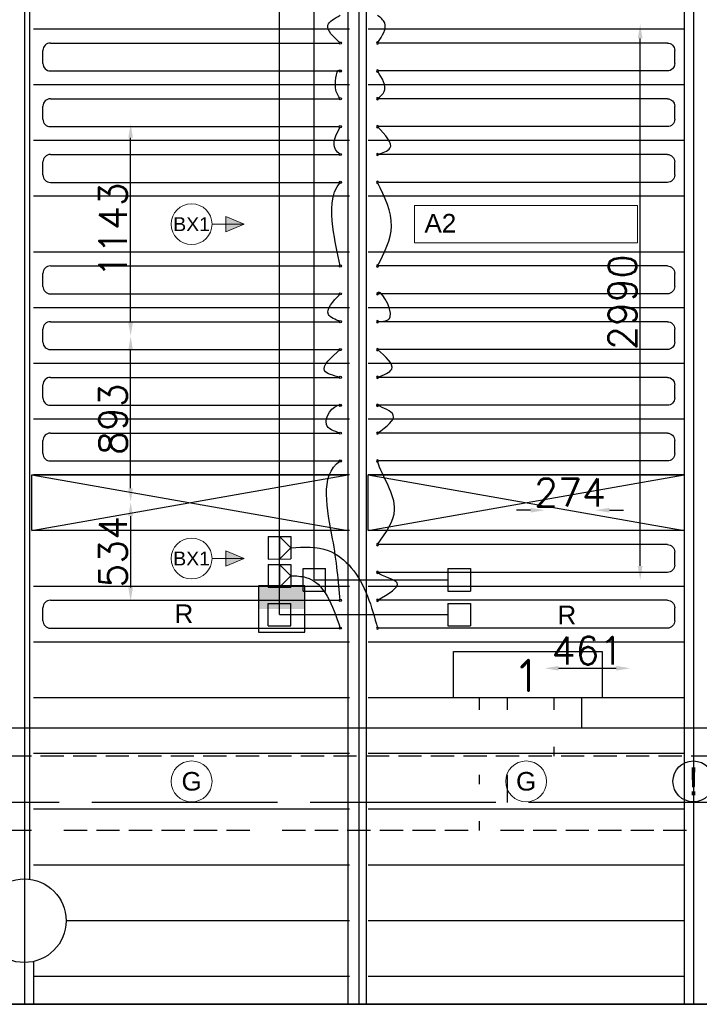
# Model space of a CAD drawing. Extents: x 7383 to 741080, y -570072 to -203000.
# Tile 29 of 32: x 560149 to 563806, y -265949 to -260648. Entities that reach past the tile are written whole.
import ezdxf

# ---------------------------------------------------------------- set-up
doc = ezdxf.new("R2010")
doc.units = 0
doc.header["$LTSCALE"] = 25
for name, pattern in [('2322105', [47, 40, -7]), ('2322106', [47, 5, -2, 5, -2, 5, -2, 5, -2, 5, -2, 5, -7]), ('2322107', [2000, 1000, 1000]), ('2322108', [7, 5, -2])]:
    doc.linetypes.add(name, pattern=pattern)
doc.layers.get('0').update_dxf_attribs({"linetype": 'CONTINUOUS'})
doc.layers.get('DEFPOINTS').update_dxf_attribs({"linetype": 'CONTINUOUS'})
for name, color, linetype in [('60', 7, 'CONTINUOUS'), ('KP-bandraster', 5, 'CONTINUOUS'), ('KP-koppelingen', 6, 'CONTINUOUS'), ('KP-leidingwerk-nieuw', 3, 'CONTINUOUS'), ('KP-Lucht aanvoer', 6, 'CONTINUOUS'), ('KP-lucht centreline', 2, 'CONTINUOUS'), ('KP-maatvoering', 7, 'CONTINUOUS'), ('KP-Melders', 3, 'CONTINUOUS'), ('KP-Oppervlak', 3, 'CONTINUOUS'), ('KP-panelen', 1, 'CONTINUOUS'), ('KP-registers', 4, 'CONTINUOUS'), ('KP-slangen', 7, 'CONTINUOUS'), ('KP-tekst', 7, 'CONTINUOUS'), ('SYM-W', 7, 'CONTINUOUS'), ('Thermostaat', 160, 'CONTINUOUS'), ('WL5501--', 130, 'CONTINUOUS'), ('WL5502--', 130, 'CONTINUOUS'), ('WL561---_AANVOER', 10, 'CONTINUOUS'), ('WL561---_RETOUR', 10, 'CONTINUOUS')]:
    doc.layers.add(name, color=color, linetype=linetype)
doc.layers.add('KP-Verlichting', color=2, linetype='CONTINUOUS', lineweight=18)
doc.styles.add('arial', font='ARIAL.TTF')
doc.styles.add('BURO-018', font='ISO96.shx', dxfattribs={"height": 90})
doc.styles.add('ISO', font='ISO.SHX')
doc.styles.add('VERWOL-1', font='ROMANS.SHX')
doc.dimstyles.new('MARTIN', dxfattribs={"dimscale": 0, "dimtxt": 50, "dimasz": 75, "dimexe": 4, "dimexo": 4, "dimgap": 20, "dimtad": 1, "dimdec": 0, "dimrnd": 0.01, "dimzin": 1, "dimdsep": 46, "dimtxsty": 'VERWOL-1', "dimcen": -25, "dimdle": 1, "dimclrd": 7, "dimclre": 2, "dimclrt": 7, "dimadec": 0, "dimazin": 0, "dimtfac": 1, "dimtdec": 0, "dimtix": 1, "dimtofl": 0, "dimtmove": 0, "dimatfit": 3, "dimldrblk": 'OBLIQUE', "dimfxl": 0, "dimtvp": 33.333333, "dimtolj": 1, "dimtzin": 1, "dimarcsym": 0})

# ---------------------------------------------------------------- blocks, each defined once
blk = doc.blocks.new('Register A')
at = {"layer": 'KP-registers', "linetype": 'Continuous'}
for p, q in [((90, 225), (1644, 225)), ((50, 115), (50, 185)), ((90, 75), (1644, 75))]:
    blk.add_line(p, q, dxfattribs=at)
for centre in [(1650, 225), (1650, 75)]:
    blk.add_circle(centre, 6, dxfattribs=at)
for centre, start, end in [((90, 185), 90, 180), ((90, 115), 180, 270)]:
    blk.add_arc(centre, 40, start, end, dxfattribs=at)
blk = doc.blocks.new('*D1612')
at = {"layer": 'DEFPOINTS', "color": 0, "linetype": 'Continuous', "transparency": 16777216}
for p in [(559995, -263245.4), (559934.2, -263779.5), (560745.8, -263779.5)]:
    blk.add_point(p, dxfattribs=at)
at = {"layer": 'KP-maatvoering', "color": 7, "linetype": 'Continuous', "lineweight": -2, "transparency": 16777216}
blk.add_line((560745.8, -263320.4), (560745.8, -263704.5), dxfattribs=at)
at = {"layer": 'KP-maatvoering', "color": 7, "linetype": 'Continuous', "transparency": 16777216}
for points in [[(560733.3, -263320.4), (560758.3, -263320.4), (560745.8, -263245.4)], [(560733.3, -263704.5), (560758.3, -263704.5), (560745.8, -263779.5)]]:
    blk.add_solid(points, dxfattribs=at)
at = {"layer": 'KP-maatvoering', "color": 7, "linetype": 'Continuous', "transparency": 16777216, "insert": (560650.8, -263512.5), "char_height": 150, "attachment_point": 5, "rotation": 90, "style": 'VERWOL-1'}
blk.add_mtext('\\A1;534', dxfattribs=at)
blk = doc.blocks.new('_OBLIQUE')
at = {"color": 0, "linetype": 'ByBlock'}
blk.add_line((-0.5, -0.5), (0.5, 0.5), dxfattribs=at)
blk = doc.blocks.new('*D1613')
at = {"layer": 'DEFPOINTS', "color": 0, "linetype": 'Continuous', "transparency": 16777216}
for p in [(559994.9, -262352), (560745.8, -262352), (559995, -263245.4)]:
    blk.add_point(p, dxfattribs=at)
at = {"layer": 'KP-maatvoering', "color": 7, "linetype": 'Continuous', "lineweight": -2, "transparency": 16777216}
blk.add_line((560745.8, -263170.4), (560745.8, -262427), dxfattribs=at)
at = {"layer": 'KP-maatvoering', "color": 7, "linetype": 'Continuous', "transparency": 16777216}
for points in [[(560733.3, -262427), (560758.3, -262427), (560745.8, -262352)], [(560733.3, -263170.4), (560758.3, -263170.4), (560745.8, -263245.4)]]:
    blk.add_solid(points, dxfattribs=at)
at = {"layer": 'KP-maatvoering', "color": 7, "linetype": 'Continuous', "transparency": 16777216, "insert": (560650.8, -262798.7), "char_height": 150, "attachment_point": 5, "rotation": 90, "style": 'VERWOL-1'}
blk.add_mtext('\\A1;893', dxfattribs=at)
blk = doc.blocks.new('*D1614')
at = {"layer": 'DEFPOINTS', "color": 0, "linetype": 'Continuous', "transparency": 16777216}
for p in [(559934.2, -261209), (560745.8, -261209), (559994.9, -262352)]:
    blk.add_point(p, dxfattribs=at)
at = {"layer": 'KP-maatvoering', "color": 7, "linetype": 'Continuous', "lineweight": -2, "transparency": 16777216}
blk.add_line((560745.8, -262277), (560745.8, -261284), dxfattribs=at)
at = {"layer": 'KP-maatvoering', "color": 7, "linetype": 'Continuous', "transparency": 16777216}
for points in [[(560733.3, -261284), (560758.3, -261284), (560745.8, -261209)], [(560733.3, -262277), (560758.3, -262277), (560745.8, -262352)]]:
    blk.add_solid(points, dxfattribs=at)
at = {"layer": 'KP-maatvoering', "color": 7, "linetype": 'Continuous', "transparency": 16777216, "insert": (560650.8, -261780.5), "char_height": 150, "attachment_point": 5, "rotation": 90, "style": 'VERWOL-1'}
blk.add_mtext('\\A1;1143', dxfattribs=at)
blk = doc.blocks.new('*D1615')
at = {"layer": 'DEFPOINTS', "color": 0, "linetype": 'Continuous', "transparency": 16777216}
for p in [(563247, -263288.8), (562972.9, -263663.9), (563247, -263663.9)]:
    blk.add_point(p, dxfattribs=at)
at = {"layer": 'KP-maatvoering', "color": 7, "linetype": 'Continuous', "lineweight": -2, "transparency": 16777216}
for p, q in [((562897.9, -263288.8), (562822.9, -263288.8)), ((563322, -263288.8), (563397, -263288.8))]:
    blk.add_line(p, q, dxfattribs=at)
at = {"layer": 'KP-maatvoering', "color": 7, "linetype": 'Continuous', "transparency": 16777216}
for points in [[(562897.9, -263276.3), (562897.9, -263301.3), (562972.9, -263288.8)], [(563322, -263276.3), (563322, -263301.3), (563247, -263288.8)]]:
    blk.add_solid(points, dxfattribs=at)
at = {"layer": 'KP-maatvoering', "color": 7, "linetype": 'Continuous', "transparency": 16777216, "insert": (563109.9, -263193.8), "char_height": 150, "attachment_point": 5, "style": 'VERWOL-1'}
blk.add_mtext('\\A1;274', dxfattribs=at)
blk = doc.blocks.new('*D1616')
at = {"layer": 'DEFPOINTS', "color": 0, "linetype": 'Continuous', "transparency": 16777216}
for p in [(562972.9, -263851.1), (563434.2, -263851.1), (563434.2, -264139.7)]:
    blk.add_point(p, dxfattribs=at)
at = {"layer": 'KP-maatvoering', "color": 7, "linetype": 'Continuous', "lineweight": -2, "transparency": 16777216}
blk.add_line((563047.9, -264139.7), (563359.2, -264139.7), dxfattribs=at)
at = {"layer": 'KP-maatvoering', "color": 7, "linetype": 'Continuous', "transparency": 16777216}
for points in [[(563047.9, -264127.2), (563047.9, -264152.2), (562972.9, -264139.7)], [(563359.2, -264127.2), (563359.2, -264152.2), (563434.2, -264139.7)]]:
    blk.add_solid(points, dxfattribs=at)
at = {"layer": 'KP-maatvoering', "color": 7, "linetype": 'Continuous', "transparency": 16777216, "insert": (563203.5, -264044.7), "char_height": 150, "attachment_point": 5, "style": 'VERWOL-1'}
blk.add_mtext('\\A1;461', dxfattribs=at)
blk = doc.blocks.new('*D1617')
at = {"layer": 'DEFPOINTS', "color": 0, "linetype": 'Continuous', "transparency": 16777216}
for p in [(563247, -260673.6), (563487.5, -260673.6), (563247, -263663.9)]:
    blk.add_point(p, dxfattribs=at)
at = {"layer": 'KP-maatvoering', "color": 7, "linetype": 'Continuous', "lineweight": -2, "transparency": 16777216}
blk.add_line((563487.5, -263588.9), (563487.5, -260748.6), dxfattribs=at)
at = {"layer": 'KP-maatvoering', "color": 7, "linetype": 'Continuous', "transparency": 16777216}
for points in [[(563475, -260748.6), (563500, -260748.6), (563487.5, -260673.6)], [(563475, -263588.9), (563500, -263588.9), (563487.5, -263663.9)]]:
    blk.add_solid(points, dxfattribs=at)
at = {"layer": 'KP-maatvoering', "color": 7, "linetype": 'Continuous', "transparency": 16777216, "insert": (563392.5, -262168.8), "char_height": 150, "attachment_point": 5, "rotation": 90, "style": 'VERWOL-1'}
blk.add_mtext('\\A1;2990', dxfattribs=at)
blk = doc.blocks.new('SW30485012')
at = {"color": 0, "linetype": 'Continuous'}
for p, q in [((-2.5, 2.5), (-2.5, -2.5)), ((2.5, 2.5), (-2.5, 2.5)), ((2.5, -2.5), (2.5, 2.5)), ((-2.5, -2.5), (2.5, -2.5))]:
    blk.add_line(p, q, dxfattribs=at)
blk.add_solid([(-2.5, 0), (2.5, 0), (-2.5, -2.5), (2.5, -2.5)], dxfattribs=at)
at = {"color": 0, "linetype": 'Continuous', "style": 'BURO-018', "flags": 1}
blk.add_attdef('W_ID', (0, 0), '', height=1.8, dxfattribs=at)

msp = doc.modelspace()

# ---------------------------------------------------------------- hatches: boundary and pattern name
at = {"layer": 'KP-Verlichting', "linetype": 'Continuous'}
h = msp.add_hatch(color=256, dxfattribs=at)
h.paths.add_polyline_path([(561355.9, -261748.8), (561258.1, -261748.8), (561258.1, -261790.8)])
h.paths.add_polyline_path([(561355.9, -261748.8), (561258.1, -261706.7), (561258.1, -261748.8)])
h = msp.add_hatch(color=256, dxfattribs=at)
h.paths.add_polyline_path([(561355.9, -263548.8), (561258.1, -263548.8), (561258.1, -263590.8)])
h.paths.add_polyline_path([(561355.9, -263548.8), (561258.1, -263506.7), (561258.1, -263548.8)])

# ---------------------------------------------------------------- linework, layer by layer
at = {"layer": 'KP-bandraster', "linetype": 'Continuous'}
for p, q in [((561913.9, -258448.8), (561913.9, -265948.8)), ((562013.9, -258448.8), (562013.9, -265948.8)), ((563723.9, -258448.8), (563723.9, -265948.8)), ((560201.6, -259118.1), (560201.6, -265279.4)), ((560223.9, -265718.1), (560223.9, -265948.8))]:
    msp.add_line(p, q, dxfattribs=at)
msp.add_circle((560173.9, -265498.8), 225, dxfattribs=at)
at = {"layer": 'KP-koppelingen', "linetype": 'Continuous'}
for p, q in [((561486.1, -263429.7), (561486.2, -263551.4)), ((561486.1, -263429.7), (561607.8, -263429.7)), ((561546.9, -263429.7), (561547, -263551.4)), ((561607.8, -263490.5), (561546.9, -263429.7)), ((561607.8, -263429.7), (561607.8, -263551.3)), ((561547, -263551.4), (561607.8, -263490.5)), ((561486.2, -263551.4), (561607.8, -263551.3)), ((561486.1, -263580.6), (561607.8, -263580.5)), ((561486.1, -263580.6), (561486.2, -263702.2)), ((561546.9, -263580.6), (561547, -263702.2)), ((561607.8, -263641.4), (561546.9, -263580.6)), ((561607.8, -263580.5), (561607.8, -263702.2)), ((561673.4, -263724.6), (561673.4, -263602.9)), ((561673.4, -263602.9), (561795, -263602.9)), ((561795, -263724.6), (561795, -263602.9)), ((562452.3, -263603), (562573.9, -263603.1)), ((562452.3, -263603), (562452.3, -263724.7)), ((562573.9, -263603.1), (562573.9, -263724.7)), ((561547, -263702.2), (561607.8, -263641.4)), ((561486.2, -263702.2), (561607.8, -263702.2)), ((561673.4, -263724.6), (561795, -263724.6)), ((562452.3, -263724.7), (562573.9, -263724.7)), ((561486.2, -263911.7), (561486.2, -263790.1)), ((561486.2, -263790.1), (561607.8, -263790.1)), ((561607.8, -263911.8), (561607.8, -263790.1)), ((562452.3, -263790.2), (562452.2, -263911.9)), ((562452.3, -263790.2), (562573.9, -263790.3)), ((562573.9, -263790.3), (562573.9, -263911.9)), ((561486.2, -263911.7), (561607.8, -263911.8)), ((562452.2, -263911.9), (562573.9, -263911.9))]:
    msp.add_line(p, q, dxfattribs=at)
at = {"layer": 'KP-leidingwerk-nieuw', "linetype": 'Continuous'}
for p, q in [((561734.2, -263663.7), (561734.2, -260073)), ((561547, -263850.9), (561547, -260539.7)), ((561734.2, -263663.7), (562452.3, -263663.8)), ((561547, -263850.9), (562452.3, -263851))]:
    msp.add_line(p, q, dxfattribs=at)
at = {"layer": 'KP-Lucht aanvoer', "linetype": 'Continuous'}
for p, q in [((560213.9, -263098.8), (561913.9, -263098.8)), ((560213.9, -263398.8), (560213.9, -263098.8)), ((560213.9, -263098.8), (561913.9, -263398.8)), ((560213.9, -263398.8), (561913.9, -263098.8)), ((561913.9, -263098.8), (561913.9, -263398.8)), ((562023.9, -263098.8), (563723.9, -263098.8)), ((562023.9, -263398.8), (562023.9, -263098.8)), ((562023.9, -263098.8), (563723.9, -263398.8)), ((562023.9, -263398.8), (563723.9, -263098.8)), ((563723.9, -263098.8), (563723.9, -263398.8)), ((561913.9, -263398.8), (560213.9, -263398.8)), ((563723.9, -263398.8), (562023.9, -263398.8))]:
    msp.add_line(p, q, dxfattribs=at)
at = {"layer": 'KP-lucht centreline', "linetype": 'Continuous'}
for p, q in [((560173.9, -258448.8), (560173.9, -265948.8)), ((561973.9, -258448.8), (561973.9, -265948.8)), ((563773.9, -258448.8), (563773.9, -265948.8))]:
    msp.add_line(p, q, dxfattribs=at)
at = {"layer": 'KP-Melders', "linetype": 'Continuous'}
msp.add_circle((563773.9, -264748.8), 110, dxfattribs=at)
at = {"layer": 'KP-Oppervlak', "linetype": 'Continuous'}
for p, q in [((549686.9, -265948.8), (575023.9, -265948.8)), ((575023.9, -265948.8), (549743.9, -265948.8))]:
    msp.add_line(p, q, dxfattribs=at)
at = {"layer": 'KP-panelen', "linetype": 'Continuous'}
for p, q in [((561923.9, -260698.8), (560223.9, -260698.8)), ((563723.9, -260698.8), (562023.9, -260698.8)), ((561923.9, -260998.8), (560223.9, -260998.8)), ((563723.9, -260998.8), (562023.9, -260998.8)), ((561923.9, -261298.8), (560223.9, -261298.8)), ((563723.9, -261298.8), (562023.9, -261298.8)), ((561923.9, -261598.8), (560223.9, -261598.8)), ((563723.9, -261598.8), (562023.9, -261598.8)), ((561923.9, -261898.8), (560223.9, -261898.8)), ((563723.9, -261898.8), (562023.9, -261898.8)), ((561923.9, -262198.8), (560223.9, -262198.8)), ((563723.9, -262198.8), (562023.9, -262198.8)), ((561923.9, -262498.8), (560223.9, -262498.8)), ((563723.9, -262498.8), (562023.9, -262498.8)), ((561923.9, -262798.8), (560223.9, -262798.8)), ((563723.9, -262798.8), (562023.9, -262798.8)), ((561923.9, -263098.8), (560223.9, -263098.8)), ((563723.9, -263098.8), (562023.9, -263098.8)), ((561923.9, -263398.8), (560223.9, -263398.8)), ((563723.9, -263398.8), (562023.9, -263398.8)), ((561923.9, -263698.8), (560223.9, -263698.8)), ((563723.9, -263698.8), (562023.9, -263698.8)), ((561923.9, -263998.8), (560223.9, -263998.8)), ((563723.9, -263998.8), (562023.9, -263998.8)), ((561923.9, -264298.8), (560223.9, -264298.8)), ((563723.9, -264298.8), (562023.9, -264298.8)), ((561923.9, -264598.8), (560223.9, -264598.8)), ((563723.9, -264598.8), (562023.9, -264598.8)), ((561923.9, -264898.8), (560223.9, -264898.8)), ((563723.9, -264898.8), (562023.9, -264898.8)), ((561923.9, -265198.8), (560223.9, -265198.8)), ((563723.9, -265198.8), (562023.9, -265198.8)), ((561923.9, -265498.8), (560398.9, -265498.8)), ((563723.9, -265498.8), (562023.9, -265498.8)), ((561923.9, -265798.8), (560223.9, -265798.8)), ((563723.9, -265798.8), (562023.9, -265798.8))]:
    msp.add_line(p, q, dxfattribs=at)
at = {"layer": 'KP-slangen', "linetype": 'Continuous'}
for points in [[(561873.9, -260773.8), (561807.6, -260677.6), (561873.9, -260623.8)], [(562073.9, -260773.8), (562112.9, -260665), (562073.9, -260623.8)], [(561873.9, -261073.8), (561848.4, -261015.4), (561873.9, -260923.8), (561876.5, -260928.2)], [(562073.9, -261073.8), (562110.1, -261035.1), (562073.9, -260923.8)], [(561873.9, -261373.8), (561848.4, -261346.2), (561873.9, -261223.8)], [(562073.9, -261373.8), (562141, -261340.5), (562073.9, -261223.8)], [(561873.9, -261973.8), (561834.3, -261762.7), (561873.9, -261523.8), (561877.9, -261519.5)], [(562073.9, -261973.8), (562149.4, -261759.9), (562073.9, -261523.8)], [(562073.9, -262273.8), (562142.3, -262248.4), (562073.9, -262123.8), (562073.4, -262127.4)], [(561873.9, -262273.8), (561810.3, -262234.3), (561873.9, -262123.8)], [(561873.9, -262573.8), (561789.2, -262537.4), (561873.9, -262423.8)], [(562073.9, -262573.8), (562150.8, -262528.9), (562073.9, -262423.8)], [(561873.9, -262873.8), (561799, -262827), (561873.9, -262723.8), (561879.2, -262724.4)], [(562073.9, -262873.8), (562159.2, -262776.4), (562073.9, -262723.8), (562069.2, -262721.6)], [(561873.9, -263773.8), (561832.7, -263442.2), (561873.9, -263023.8), (561879.1, -263020.4)], [(562073.9, -263473.8), (562166.1, -263286.1), (562073.9, -263023.8), (562073.3, -263021.8)], [(561607.8, -263490.5), (561808.8, -263505.5), (561932.6, -263598.3), (562073.9, -263923.8)], [(561607.8, -263641.4), (561689.2, -263650.3), (561873.9, -263923.8)], [(562073.9, -263773.8), (562180.2, -263679.8), (562073.9, -263623.8), (562070.5, -263620.8)]]:
    msp.add_spline(points, degree=3, dxfattribs=at)
at = {"layer": 'KP-Verlichting', "linetype": 'Continuous'}
for p, q in [((562273.9, -261648.8), (563473.9, -261648.8)), ((562273.9, -261648.8), (562273.9, -261848.8)), ((563473.9, -261648.8), (563473.9, -261848.8)), ((561183.9, -261748.8), (561355.9, -261748.8)), ((561355.9, -261748.8), (561258.1, -261706.7)), ((561258.1, -261706.7), (561258.1, -261790.8)), ((561355.9, -261748.8), (561258.1, -261790.8)), ((562273.9, -261848.8), (563473.9, -261848.8)), ((561183.9, -263548.8), (561355.9, -263548.8)), ((561355.9, -263548.8), (561258.1, -263506.7)), ((561258.1, -263506.7), (561258.1, -263590.8)), ((561355.9, -263548.8), (561258.1, -263590.8))]:
    msp.add_line(p, q, dxfattribs=at)
for centre in [(561073.9, -261748.8), (561073.9, -263548.8), (561073.9, -264748.8), (562873.9, -264748.8)]:
    msp.add_circle(centre, 110, dxfattribs=at)
at = {"layer": 'SYM-W', "color": 2, "linetype": 'Continuous'}
msp.add_lwpolyline([(563283.4, -264298.8), (562483.4, -264298.8), (562483.4, -264048.8), (563283.4, -264048.8)], close=True, dxfattribs=at)
at = {"layer": 'WL5501--', "linetype": '2322105'}
for p, q in [((562772.9, -264362.8), (562772.9, -264298.8)), ((562772.9, -264862.8), (562772.9, -264712.8)), ((569761.6, -264862.8), (558066.7, -264862.8))]:
    msp.add_line(p, q, dxfattribs=at)
at = {"layer": 'WL5502--', "linetype": '2322106'}
for p, q in [((562622.9, -264362.8), (562622.9, -264298.8)), ((562622.9, -264762.8), (562622.9, -264712.8)), ((562622.9, -265012.8), (562622.9, -264962.8)), ((569611.6, -265012.8), (558330.9, -265012.8))]:
    msp.add_line(p, q, dxfattribs=at)
at = {"layer": 'WL561---_AANVOER', "linetype": '2322107'}
for p, q in [((563172.9, -264462.8), (563172.9, -264298.8)), ((570161.6, -264462.8), (557506.7, -264462.8))]:
    msp.add_line(p, q, dxfattribs=at)
at = {"layer": 'WL561---_RETOUR', "linetype": '2322108'}
for p, q in [((563022.9, -264298.8), (563022.9, -264362.8)), ((570011.6, -264612.8), (557788.8, -264612.8)), ((563022.9, -264562.8), (563022.9, -264612.8))]:
    msp.add_line(p, q, dxfattribs=at)

# ---------------------------------------------------------------- block references
at = {"layer": 'KP-registers', "linetype": 'Continuous'}
for p in [(560223.9, -260998.8), (560223.9, -261298.8), (560223.9, -261598.8), (560223.9, -262198.8), (560223.9, -262498.8), (560223.9, -262798.8), (560223.9, -263098.8), (560223.9, -263998.8)]:
    msp.add_blockref('Register A', p, dxfattribs=at)
at = {"layer": 'KP-registers', "linetype": 'Continuous', "xscale": -1}
for p in [(563723.9, -260998.8), (563723.9, -261298.8), (563723.9, -261598.8), (563723.9, -262198.8), (563723.9, -262498.8), (563723.9, -262798.8), (563723.9, -263098.8), (563723.9, -263698.8), (563723.9, -263998.8)]:
    msp.add_blockref('Register A', p, dxfattribs=at)
at = {"layer": 'Thermostaat', "xscale": 50, "yscale": 50, "zscale": 50, "rotation": 180}
msp.add_blockref('SW30485012', (561558.5, -263820.5), dxfattribs=at)

# ---------------------------------------------------------------- texts
at = {"layer": '60', "color": 1, "linetype": 'Continuous', "style": 'ISO'}
msp.add_text('1', height=180, dxfattribs=at).set_placement((562837.1, -264268.5))
at = {"layer": 'KP-Melders', "linetype": 'Continuous', "insert": (563773.9, -264748.8), "char_height": 150, "attachment_point": 5, "style": 'arial'}
msp.add_mtext('\\A1;!', dxfattribs=at)
at = {"layer": 'KP-tekst', "linetype": 'Continuous', "char_height": 100, "attachment_point": 5, "style": 'arial'}
for insert in [(561032.7, -263846.1), (563092.9, -263852.5)]:
    msp.add_mtext('\\A1;R', dxfattribs=dict(at, insert=insert))
at = {"layer": 'KP-Verlichting', "linetype": 'Continuous', "attachment_point": 5, "style": 'arial'}
for s, insert, char_height in [('\\A1;A2', (562412.5, -261743.7), 100), ('\\A1;BX1', (561073.9, -261748.8), 75), ('\\A1;BX1', (561073.9, -263548.8), 75), ('\\A1;G', (561073.9, -264748.8), 100), ('\\A1;G', (562873.9, -264748.8), 100)]:
    msp.add_mtext(s, dxfattribs=dict(at, insert=insert, char_height=char_height))

# ---------------------------------------------------------------- dimensions: what is measured, and where the dimension line sits
at = {"layer": 'KP-maatvoering', "linetype": 'Continuous'}
for base, p1, p2, picture, middle in [((563487.5, -260673.6), (563247, -263663.9), (563247, -260673.6), '*D1617', (563392.5, -262168.8)), ((560745.8, -261209), (559994.9, -262352), (559934.2, -261209), '*D1614', (560650.8, -261780.5)), ((560745.8, -262352), (559995, -263245.4), (559994.9, -262352), '*D1613', (560650.8, -262798.7)), ((560745.8, -263779.5), (559995, -263245.4), (559934.2, -263779.5), '*D1612', (560650.8, -263512.5))]:
    dim = msp.add_linear_dim(base=base, p1=p1, p2=p2, angle=90, dimstyle='MARTIN', override={"dimscale": 1, "dimtxt": 150, "dimse1": 1, "dimse2": 1}, dxfattribs=at)
    dim.commit()
    dim.dimension.update_dxf_attribs({"geometry": picture, "text_midpoint": middle})
for base, p1, p2, picture, middle in [((563247, -263288.8), (562972.9, -263663.9), (563247, -263663.9), '*D1615', (563109.9, -263193.8)), ((563434.2, -264139.7), (562972.9, -263851.1), (563434.2, -263851.1), '*D1616', (563203.5, -264044.7))]:
    dim = msp.add_linear_dim(base=base, p1=p1, p2=p2, dimstyle='MARTIN', override={"dimscale": 1, "dimtxt": 150, "dimse1": 1, "dimse2": 1}, dxfattribs=at)
    dim.commit()
    dim.dimension.update_dxf_attribs({"geometry": picture, "text_midpoint": middle})

doc.saveas('drawing.dxf')
